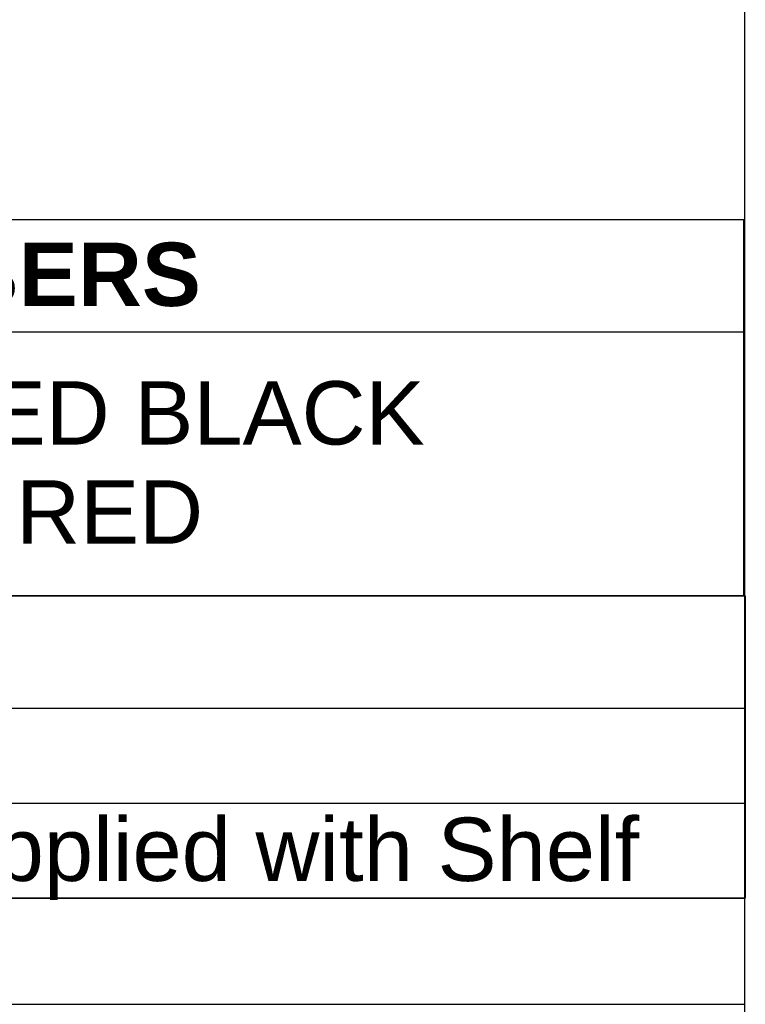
# Model space of a CAD drawing. Header units: inches. Extents: x 0 to 81.2, y 0 to 59.8.
# Tile 10 of 14: x 73.1 to 80, y 9.4 to 18.7. Entities that reach past the tile are written whole.
import ezdxf
from ezdxf.enums import TextEntityAlignment as Align

# ---------------------------------------------------------------- set-up
doc = ezdxf.new("R2010")
doc.units = ezdxf.units.IN
doc.header["$MEASUREMENT"] = 0
doc.layers.add('Default', color=7, linetype='Continuous')
doc.styles.add('SEACAD_Arial', font='arial.ttf')
doc.styles.add('SEACAD_ArialB', font='arialbd.ttf')

# ---------------------------------------------------------------- blocks, each defined once
blk = doc.blocks.new('SE')
at = {"color": 7, "linetype": 'Continuous'}
blk.add_line((62.8654, 15.7489), (79.9867, 15.7489), dxfattribs=at)
blk.add_lwpolyline([(62.8654, 13.2489), (62.8654, 16.8143), (79.9867, 16.8143), (79.9867, 13.2489), (62.8654, 13.2489)], dxfattribs=at)
for s, style, p in [('PART NUMBERS', 'SEACAD_ArialB', (68.0994, 16.5946)), ('PAINTED BLACK', 'SEACAD_Arial', (70.355, 15.2816)), ('TEXTURED', 'SEACAD_Arial', (70.355, 14.3424))]:
    blk.add_text(s, height=0.6, dxfattribs=dict(at, style=style)).set_placement(p, align=Align.TOP_LEFT)
blk = doc.blocks.new('SE1')
at = {"color": 7, "linetype": 'Continuous'}
for p, q in [((62.8654, 12.1836), (80.0047, 12.1836)), ((62.8654, 11.2836), (80.0047, 11.2836))]:
    blk.add_line(p, q, dxfattribs=at)
blk.add_lwpolyline([(62.8654, 10.3836), (62.8654, 13.2489), (80.0047, 13.2489), (80.0047, 10.3836), (62.8654, 10.3836)], dxfattribs=at)
at = {"color": 7, "linetype": 'Continuous', "style": 'SEACAD_Arial'}
blk.add_text('Mounting Hardware not Supplied with Shelf', height=0.6, dxfattribs=at).set_placement((62.9285, 11.1467), align=Align.TOP_LEFT)

msp = doc.modelspace()

# ---------------------------------------------------------------- linework, layer by layer
at = {"layer": 'Default', "color": 7, "linetype": 'Continuous'}
msp.add_line((80, 0), (80, 59.7829), dxfattribs=at)
msp.add_lwpolyline([(62.8636, 10.3817), (62.8636, 9.3787), (80.0004, 9.3787), (80.0004, 10.3817), (62.8636, 10.3817)], dxfattribs=at)

# ---------------------------------------------------------------- block references
for name in ['SE', 'SE1']:
    msp.add_blockref(name, (0, 0))

doc.saveas('drawing.dxf')
